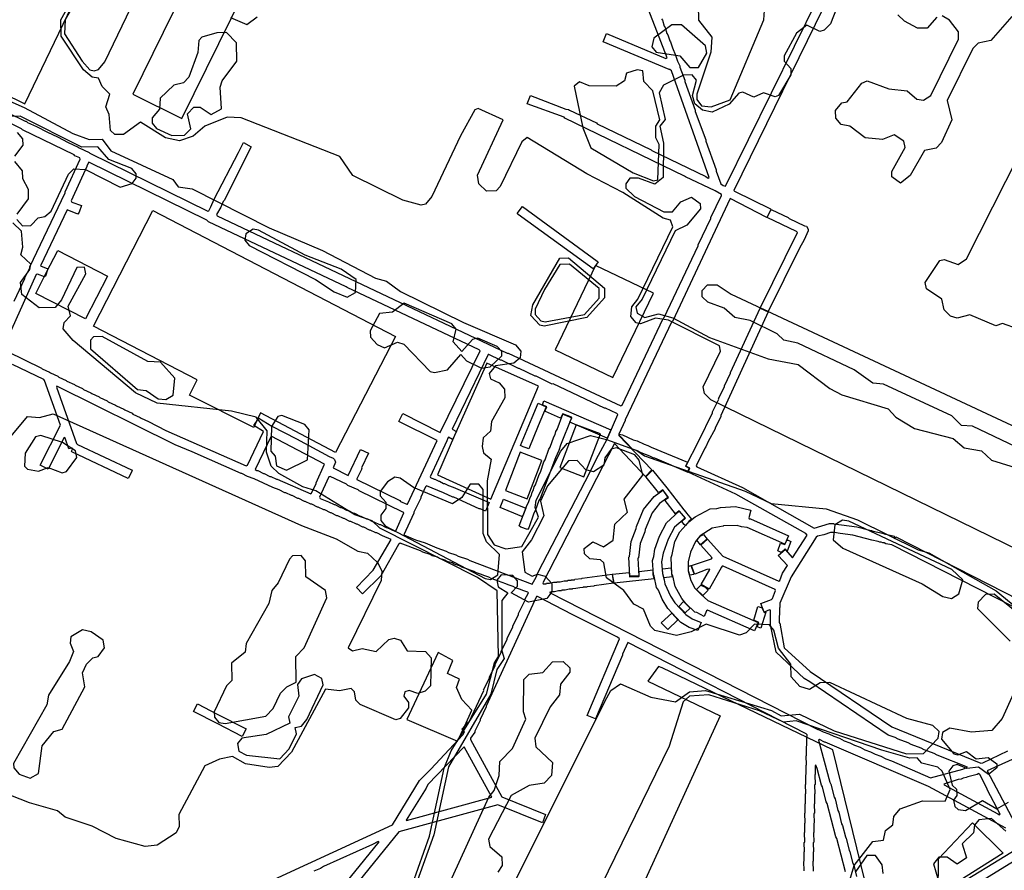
# Model space of a CAD drawing. Extents: x 1761 to 2705, y -3061 to -2273.
# Tile 6 of 10: x 2161 to 2390, y -2789 to -2590. Entities that reach past the tile are written whole.
import ezdxf

# ---------------------------------------------------------------- set-up
doc = ezdxf.new("R2010")
doc.units = 0
for name, color, linetype in [('DOR_DOROZHKA', 40, 'CONTINUOUS'), ('DOR_LESTNICA', 6, 'CONTINUOUS'), ('PL_DETSKAYA', 1, 'CONTINUOUS'), ('PL_SPORT', 5, 'CONTINUOUS'), ('ZEL_LES_DREVESNYE', 94, 'CONTINUOUS'), ('ZEL_SPUTNIK_DOP', 40, 'CONTINUOUS'), ('ZEL_YANDEX_SHEMA', 92, 'CONTINUOUS')]:
    doc.layers.add(name, color=color, linetype=linetype)

msp = doc.modelspace()

# ---------------------------------------------------------------- linework, layer by layer
at = {"layer": 'DOR_DOROZHKA'}
for points in [[(2158.101, -2611.881), (2162.246, -2613.893), (2162.446, -2613.889), (2162.753, -2614.182), (2164.875, -2615.137), (2167.405, -2616.483), (2169.729, -2617.533), (2172.259, -2618.879), (2174.583, -2619.93), (2174.787, -2620.125), (2177.111, -2621.176), (2177.316, -2621.371), (2204.822, -2634.884), (2205.02, -2634.78), (2205.5, -2633.869), (2206.261, -2632.052), (2211.931, -2621.224), (2213.081, -2618.898), (2214.903, -2619.859), (2208.57, -2632.402), (2208.375, -2632.607), (2207.803, -2633.92), (2206.839, -2635.641), (2206.946, -2635.939), (2274.573, -2667.995), (2274.773, -2667.991), (2301.051, -2680.23), (2301.349, -2680.123), (2310.918, -2659.906), (2311.113, -2659.702), (2319.055, -2642.922), (2319.051, -2642.722), (2322.019, -2636.554), (2322.015, -2636.354), (2324.505, -2631.198), (2324.5, -2630.998), (2322.981, -2630.13), (2316.107, -2626.877), (2315.903, -2626.681), (2287.996, -2613.177), (2287.792, -2612.981), (2279.22, -2609.865), (2279.979, -2607.947), (2288.251, -2611.07), (2288.853, -2611.157), (2289.058, -2611.353), (2295.325, -2614.319), (2295.529, -2614.515), (2308.066, -2620.547), (2308.27, -2620.743), (2320.807, -2626.775), (2321.416, -2627.162), (2321.614, -2627.058), (2312.871, -2602.134), (2312.464, -2601.843), (2312.264, -2601.847), (2296.917, -2595.375), (2297.676, -2593.458), (2311.508, -2599.262), (2311.806, -2599.155), (2304.067, -2579.012)], [(2350.088, -2583.521), (2327.381, -2630.035), (2327.485, -2630.233), (2335.879, -2634.354), (2335.981, -2634.452), (2335.022, -2636.373), (2326.522, -2631.955), (2313.033, -2660.561), (2312.837, -2660.765), (2302.023, -2683.511), (2302.027, -2683.711), (2300.594, -2686.843), (2300.6, -2687.143), (2308.278, -2695.182), (2306.81, -2696.714), (2299.541, -2689.067), (2282.834, -2721.545), (2282.938, -2721.743), (2283.638, -2721.728), (2283.736, -2721.625), (2284.436, -2721.61), (2285.332, -2721.391), (2286.132, -2721.374), (2286.23, -2721.271), (2286.93, -2721.256), (2287.826, -2721.037), (2288.626, -2721.02), (2288.724, -2720.917), (2289.424, -2720.902), (2289.521, -2720.8), (2290.221, -2720.785), (2290.319, -2720.683), (2291.917, -2720.548), (2292.015, -2720.446), (2298.998, -2719.495), (2299.344, -2721.588), (2294.854, -2722.186), (2294.756, -2722.288), (2293.158, -2722.422), (2293.061, -2722.525), (2292.26, -2722.542), (2292.163, -2722.644), (2291.463, -2722.659), (2290.567, -2722.879), (2289.767, -2722.896), (2289.669, -2722.998), (2288.969, -2723.013), (2288.073, -2723.233), (2287.273, -2723.25), (2287.175, -2723.352), (2286.475, -2723.367), (2285.58, -2723.587), (2284.78, -2723.604), (2284.384, -2723.813), (2346.905, -2755.679), (2347.105, -2755.675), (2348.218, -2756.251), (2349.528, -2756.723), (2350.642, -2757.299), (2351.952, -2757.771), (2353.065, -2758.347), (2354.376, -2758.819), (2355.489, -2759.396), (2356.8, -2759.868), (2357.913, -2760.444), (2359.224, -2760.916), (2360.337, -2761.492), (2361.648, -2761.964), (2362.761, -2762.54), (2364.072, -2763.012), (2373.163, -2767.018), (2380.723, -2764.954), (2381.814, -2764.53), (2374.749, -2761.681), (2374.04, -2761.296), (2371.72, -2760.446), (2371.012, -2760.061), (2368.692, -2759.21), (2367.984, -2758.826), (2365.664, -2757.975), (2364.955, -2757.59), (2363.342, -2757.025), (2345.065, -2744.613), (2343.747, -2743.841), (2337.211, -2737.679), (2335.872, -2731.305), (2335.899, -2727.902), (2335.697, -2727.807), (2334.408, -2728.335), (2333.664, -2726.35), (2336.145, -2725.396), (2336.341, -2725.191), (2337.1, -2723.274), (2336.995, -2723.076), (2324.872, -2717.635), (2324.672, -2717.639), (2324.476, -2717.844), (2321.586, -2723.009), (2319.762, -2721.948), (2321.786, -2718.402), (2321.684, -2718.304), (2321.086, -2718.417), (2318.308, -2719.478), (2318.104, -2719.282), (2317.465, -2717.495), (2322.132, -2715.893), (2322.328, -2715.689), (2319.663, -2712.745), (2321.233, -2711.31), (2324.822, -2715.335), (2337.854, -2721.157), (2338.05, -2720.952), (2338.713, -2719.237), (2339.877, -2717.511), (2337.725, -2715.156), (2339.295, -2713.722), (2341.038, -2715.685), (2344.426, -2710.409), (2344.117, -2710.015), (2327.811, -2700.863), (2316.694, -2695.7), (2317.074, -2694.792), (2316.163, -2694.311), (2319.238, -2688.441), (2322.398, -2681.87), (2322.394, -2681.67), (2323.831, -2678.737), (2323.827, -2678.537), (2325.168, -2675.807), (2325.164, -2675.607), (2326.601, -2672.674), (2326.597, -2672.474), (2333.478, -2657.518), (2335.397, -2658.377), (2324.313, -2682.529), (2324.317, -2682.729), (2322.976, -2685.459), (2322.98, -2685.659), (2321.343, -2688.596), (2320.868, -2689.807), (2320.575, -2690.113), (2318.563, -2694.259), (2318.768, -2694.455), (2329.379, -2699.328), (2346.091, -2708.772), (2349.67, -2707.694), (2350.57, -2707.675), (2350.672, -2707.773), (2355.99, -2708.458), (2358.707, -2709.2), (2359.409, -2709.285), (2359.814, -2709.476), (2362.024, -2709.929), (2362.429, -2710.12), (2364.842, -2710.668), (2364.748, -2710.97), (2364.855, -2711.268), (2365.144, -2710.762), (2397.317, -2727.276)], [(2310.509, -2590.079), (2310.716, -2590.374), (2311.146, -2591.766), (2311.353, -2592.062), (2311.783, -2593.453), (2311.989, -2593.749), (2312.42, -2595.14), (2312.626, -2595.436), (2313.056, -2596.827), (2313.793, -2598.512), (2314.224, -2599.904), (2314.747, -2600.993), (2314.754, -2601.293), (2315.921, -2604.369), (2315.927, -2604.669), (2318.372, -2611.32), (2318.379, -2611.62), (2320.824, -2618.271), (2320.83, -2618.571), (2323.275, -2625.221), (2323.281, -2625.521), (2324.346, -2628.5), (2324.855, -2628.889), (2325.459, -2629.076), (2346.829, -2585.492)], [(2159.652, -2655.871), (2162.139, -2650.614), (2162.135, -2650.414), (2163.285, -2648.088), (2163.281, -2647.888), (2171.512, -2630.602), (2171.508, -2630.402), (2175.044, -2622.721), (2174.937, -2622.423), (2173.826, -2621.947), (2173.622, -2621.751), (2161.59, -2615.908), (2161.385, -2615.712), (2153.698, -2611.876)], [(2158.104, -2667.61), (2165.991, -2671.442), (2166.195, -2671.638), (2167.913, -2672.401), (2168.117, -2672.597), (2169.835, -2673.36), (2170.039, -2673.556), (2171.756, -2674.319), (2171.961, -2674.515), (2173.678, -2675.278), (2173.882, -2675.474), (2175.6, -2676.237), (2175.804, -2676.433), (2177.521, -2677.196), (2177.726, -2677.392), (2179.443, -2678.155), (2179.647, -2678.351), (2181.365, -2679.114), (2181.569, -2679.31), (2183.287, -2680.073), (2183.491, -2680.269), (2185.208, -2681.032), (2185.413, -2681.228), (2187.13, -2681.991), (2187.334, -2682.187), (2189.052, -2682.95), (2189.256, -2683.146), (2190.973, -2683.909), (2195.021, -2686.023), (2213.708, -2694.223), (2214.006, -2694.117), (2217.737, -2686.232), (2215.507, -2684.88), (2216.67, -2683.154), (2219.712, -2684.989), (2225.479, -2687.966), (2233.072, -2692.104), (2233.981, -2692.485), (2234.287, -2692.778), (2234.5, -2693.374), (2234.029, -2694.685), (2237.47, -2696.512), (2240.34, -2690.446), (2242.26, -2691.305), (2240.633, -2694.742), (2240.638, -2694.942), (2239.487, -2697.268), (2239.491, -2697.468), (2249.502, -2702.355), (2249.707, -2702.55), (2251.122, -2703.22), (2251.322, -2703.216), (2258.205, -2688.359), (2249.305, -2683.949), (2250.264, -2682.028), (2258.964, -2686.442), (2268.258, -2667.431), (2268.053, -2667.236), (2237.223, -2652.694), (2237.019, -2652.498), (2204.976, -2637.382), (2204.567, -2636.991), (2177.061, -2623.478), (2176.578, -2624.289), (2176.583, -2624.489), (2172.953, -2632.471), (2173.06, -2632.769), (2175.377, -2633.52), (2174.812, -2635.133), (2174.52, -2635.539), (2171.998, -2634.593), (2165.777, -2647.634), (2167.492, -2648.298), (2166.929, -2650.011), (2166.733, -2650.215), (2165.118, -2649.549), (2164.82, -2649.656), (2156.989, -2666.934)], [(2187.601, -2805.645), (2247.833, -2777.93), (2254.113, -2767.589), (2256.757, -2764.931), (2264.189, -2756.966), (2264.574, -2756.257), (2263.961, -2755.67), (2265.427, -2754.038), (2265.529, -2754.136), (2265.725, -2753.931), (2269.069, -2746.655), (2269.065, -2746.455), (2270.407, -2743.725), (2270.402, -2743.525), (2271.744, -2740.794), (2271.74, -2740.594), (2273.177, -2737.662), (2273.173, -2737.462), (2274.514, -2734.731), (2274.51, -2734.531), (2275.852, -2731.801), (2275.848, -2731.601), (2277.189, -2728.871), (2277.185, -2728.671), (2278.622, -2725.738), (2278.618, -2725.538), (2279.481, -2723.819), (2279.379, -2723.721), (2278.171, -2723.347), (2277.664, -2723.057), (2276.455, -2722.683), (2275.949, -2722.394), (2274.74, -2722.02), (2274.234, -2721.731), (2270.805, -2720.504), (2270.299, -2720.215), (2269.09, -2719.841), (2268.584, -2719.552), (2267.375, -2719.178), (2266.868, -2718.888), (2265.66, -2718.514), (2265.153, -2718.225), (2263.944, -2717.851), (2263.438, -2717.562), (2262.229, -2717.188), (2261.723, -2716.898), (2260.514, -2716.524), (2260.007, -2716.235), (2258.799, -2715.861), (2258.292, -2715.572), (2257.084, -2715.198), (2256.577, -2714.908), (2254.864, -2714.345), (2254.357, -2714.056), (2249.616, -2712.257), (2249.223, -2712.566), (2245.078, -2719.859), (2240.866, -2724.053), (2239.434, -2722.583), (2243.35, -2718.596), (2247.497, -2711.403), (2245.477, -2710.546), (2244.162, -2709.874), (2243.962, -2709.878), (2242.647, -2709.206), (2242.447, -2709.211), (2241.131, -2708.539), (2240.931, -2708.543), (2239.616, -2707.871), (2239.416, -2707.875), (2238.101, -2707.203), (2237.901, -2707.208), (2236.586, -2706.536), (2236.386, -2706.54), (2235.071, -2705.868), (2234.871, -2705.873), (2233.555, -2705.201), (2233.355, -2705.205), (2232.04, -2704.533), (2231.84, -2704.537), (2230.525, -2703.865), (2230.325, -2703.87), (2229.01, -2703.198), (2228.81, -2703.202), (2227.495, -2702.53), (2227.295, -2702.534), (2225.979, -2701.862), (2225.779, -2701.867), (2224.464, -2701.195), (2224.264, -2701.199), (2222.949, -2700.527), (2222.749, -2700.532), (2221.434, -2699.86), (2219.921, -2699.292), (2215.575, -2697.285), (2214.062, -2696.717), (2212.747, -2696.045), (2212.547, -2696.049), (2201.132, -2690.993), (2197.195, -2689.378), (2169.584, -2675.667), (2169.489, -2675.869), (2174.176, -2689.074), (2174.38, -2689.27), (2187.015, -2695.2), (2187.119, -2695.398), (2186.258, -2697.218), (2173.117, -2690.998), (2173.013, -2690.801), (2173.3, -2690.194), (2172.998, -2690.1), (2172.402, -2690.313), (2171.548, -2687.831), (2171.344, -2687.635), (2167.601, -2695.02), (2165.679, -2694.061), (2170.481, -2684.752), (2166.754, -2674.327), (2166.549, -2674.131), (2159.269, -2670.587)], [(2396.154, -2729.002), (2364.185, -2712.683), (2362.779, -2712.414), (2362.374, -2712.222), (2362.074, -2712.229), (2361.67, -2712.037), (2361.37, -2712.044), (2360.965, -2711.853), (2359.559, -2711.583), (2355.131, -2710.378), (2352.122, -2710.043), (2350.815, -2709.771), (2349.915, -2709.79), (2348.326, -2710.325), (2346.832, -2710.657), (2346.537, -2710.864), (2340.733, -2720.094), (2338.065, -2726.255), (2338.086, -2727.255), (2337.988, -2727.357), (2337.964, -2730.859), (2338.066, -2730.957), (2339.089, -2736.638), (2345.113, -2742.211), (2364.201, -2755.105), (2384.895, -2763.563), (2385.393, -2763.452), (2391.237, -2760.724)], [(2343.715, -2788.665), (2343.668, -2786.465), (2343.766, -2786.363), (2343.72, -2784.263), (2343.818, -2784.161), (2343.773, -2782.06), (2343.871, -2781.958), (2343.823, -2779.758), (2343.921, -2779.656), (2343.875, -2777.556), (2343.973, -2777.454), (2343.926, -2775.254), (2344.024, -2775.151), (2343.978, -2773.051), (2344.076, -2772.949), (2344.029, -2770.749), (2344.126, -2770.647), (2344.081, -2768.547), (2344.179, -2768.445), (2344.131, -2766.244), (2344.229, -2766.142), (2344.184, -2764.042), (2344.282, -2763.94), (2344.236, -2761.84), (2344.334, -2761.738), (2344.339, -2757.335), (2344.437, -2757.233), (2344.43, -2756.933), (2344.226, -2756.737), (2302.644, -2735.424), (2301.402, -2738.153), (2301.407, -2738.353), (2295.124, -2753.196), (2293.207, -2752.437), (2300.725, -2734.565), (2300.216, -2734.176), (2289.696, -2728.901), (2281.601, -2724.673), (2281.401, -2724.677), (2269.647, -2750.245), (2269.651, -2750.445), (2268.214, -2753.377), (2268.218, -2753.577), (2266.972, -2756.105), (2266.976, -2756.305), (2266.007, -2757.727), (2266.013, -2758.027), (2273.305, -2771.377), (2283.501, -2775.559), (2282.742, -2777.476), (2272.346, -2773.298), (2249.27, -2779.6), (2210.971, -2826.852)], [(2390.726, -2778.745), (2372.706, -2769.029), (2348.67, -2758.643), (2348.469, -2758.647), (2347.356, -2758.071), (2347.059, -2758.177), (2349.773, -2768.024), (2349.981, -2768.419), (2350.748, -2771.504), (2350.957, -2771.9), (2351.615, -2774.587), (2351.824, -2774.983), (2352.482, -2777.67), (2352.691, -2778.066), (2353.349, -2780.753), (2353.558, -2781.149), (2354.216, -2783.836), (2354.425, -2784.232), (2355.083, -2786.919), (2355.292, -2787.314), (2355.951, -2790.002)], [(2394.756, -2761.549), (2386.434, -2765.33), (2392.798, -2777.399)], [(2353.424, -2788.856), (2351.356, -2781.096), (2351.147, -2780.701), (2349.079, -2772.941), (2348.87, -2772.545), (2347.994, -2769.063), (2347.786, -2768.667), (2346.801, -2764.786), (2346.484, -2763.993), (2346.286, -2764.097), (2346.331, -2766.197), (2346.234, -2766.299), (2346.281, -2768.499), (2346.183, -2768.601), (2346.229, -2770.702), (2346.131, -2770.804), (2346.178, -2773.004), (2346.08, -2773.106), (2346.126, -2775.206), (2346.028, -2775.308), (2346.076, -2777.508), (2345.978, -2777.611), (2346.023, -2779.711), (2345.925, -2779.813), (2345.973, -2782.013), (2345.875, -2782.115), (2345.92, -2784.215), (2345.822, -2784.317), (2345.868, -2786.418), (2345.77, -2786.52), (2345.818, -2788.72)], [(2208.951, -2825.995), (2244.718, -2781.9), (2244.515, -2781.804), (2243.13, -2782.534), (2231.736, -2787.683), (2231.044, -2788.098), (2229.457, -2788.733)], [(2374.766, -2794.898), (2396.095, -2781.83)], [(2398.221, -2782.985), (2375.511, -2796.983)]]:
    msp.add_lwpolyline(points, dxfattribs=at)
for points in [[(2294.56, -2648.354), (2277.076, -2635.624), (2276.871, -2635.429), (2278.137, -2633.801), (2295.521, -2646.532), (2295.725, -2646.728)], [(2280.338, -2721.799), (2281.304, -2720.177), (2281.78, -2719.066), (2292.729, -2697.919), (2295.797, -2691.749), (2297.818, -2688.004), (2300.294, -2682.247), (2300.09, -2682.052), (2297.462, -2680.808), (2297.262, -2680.812), (2285.234, -2675.169), (2285.034, -2675.173), (2281.293, -2673.353), (2281.092, -2673.357), (2277.351, -2671.537), (2277.151, -2671.542), (2273.208, -2669.626), (2273.008, -2669.63), (2270.277, -2668.288), (2270.077, -2668.293), (2261.749, -2685.682), (2262.762, -2686.26), (2261.8, -2688.082), (2260.89, -2687.601), (2260.694, -2687.805), (2260.507, -2688.41), (2256.586, -2696.799), (2256.69, -2696.997), (2257.499, -2697.379), (2257.699, -2697.375), (2258.61, -2697.856), (2258.81, -2697.851), (2259.721, -2698.332), (2259.921, -2698.328), (2260.832, -2698.808), (2261.94, -2699.184), (2270.323, -2702.805), (2269.466, -2704.825), (2268.253, -2704.251), (2268.053, -2704.255), (2262.092, -2701.582), (2261.892, -2701.587), (2259.668, -2700.534), (2255.731, -2698.918), (2255.536, -2699.123), (2254.387, -2701.549), (2254.392, -2701.749), (2252.763, -2705.086), (2252.767, -2705.286), (2250.475, -2710.338), (2253.201, -2711.48), (2255.419, -2712.232), (2258.145, -2713.374), (2260.362, -2714.126), (2260.869, -2714.416), (2262.582, -2714.979), (2263.088, -2715.268), (2265.306, -2716.021), (2265.812, -2716.31)], [(2278.951, -2690.012), (2278.247, -2689.827), (2277.64, -2689.54), (2280.4, -2682.977), (2281.729, -2679.647), (2283.648, -2680.506), (2281.743, -2684.949), (2279.558, -2690.299)], [(2279.264, -2709.116), (2277.751, -2708.548), (2277.344, -2708.257), (2279.238, -2703.313), (2279.528, -2702.807), (2279.902, -2701.598), (2280.191, -2701.091), (2280.376, -2700.387), (2280.665, -2699.88), (2280.85, -2699.176), (2281.139, -2698.67), (2281.987, -2696.25), (2282.277, -2695.743), (2283.125, -2693.324), (2283.414, -2692.817), (2284.262, -2690.398), (2284.551, -2689.891), (2285.4, -2687.472), (2285.689, -2686.965), (2285.874, -2686.261), (2286.163, -2685.754), (2287.487, -2682.224), (2289.1, -2682.789), (2289.507, -2683.081), (2286.943, -2689.439), (2286.569, -2690.648), (2285.805, -2692.366), (2282.208, -2701.848), (2281.919, -2702.355), (2281.071, -2704.774), (2280.782, -2705.281), (2279.555, -2708.709)], [(2228.758, -2700.802), (2228.954, -2700.598), (2230.006, -2698.374), (2230.002, -2698.174), (2232.009, -2693.828), (2219.561, -2687.293), (2215.828, -2695.078), (2216.234, -2695.37), (2216.434, -2695.365), (2217.749, -2696.037), (2217.949, -2696.033), (2219.264, -2696.705), (2219.464, -2696.7), (2220.78, -2697.372), (2220.98, -2697.368)], [(2248.651, -2709.277), (2250.465, -2705.235), (2250.261, -2705.04), (2240.048, -2700.058), (2239.843, -2699.862), (2237.419, -2698.814), (2237.113, -2698.52), (2233.272, -2696.702), (2232.974, -2696.809), (2230.775, -2701.559), (2230.982, -2701.854), (2232.899, -2702.613), (2234.214, -2703.285), (2234.414, -2703.281), (2235.73, -2703.953), (2235.93, -2703.949), (2237.245, -2704.621), (2237.445, -2704.616), (2238.76, -2705.288), (2238.96, -2705.284), (2240.275, -2705.956), (2240.475, -2705.952), (2241.79, -2706.623), (2241.99, -2706.619), (2243.306, -2707.291), (2243.506, -2707.287), (2244.821, -2707.959), (2245.021, -2707.954), (2246.336, -2708.626), (2246.536, -2708.622), (2248.356, -2709.483)], [(2303.111, -2720.006), (2302.914, -2715.508), (2303.012, -2715.406), (2303.436, -2711.895), (2304.572, -2708.869), (2304.661, -2708.367), (2306.277, -2704.43), (2308.812, -2701.373), (2310.782, -2699.93), (2312.019, -2701.604), (2310.049, -2703.048), (2308.294, -2705.187), (2306.678, -2709.124), (2306.589, -2709.626), (2305.547, -2712.35), (2305.119, -2715.661), (2305.021, -2715.763), (2305.211, -2719.961)], [(2318.993, -2732.67), (2316.976, -2731.913), (2315.05, -2730.754), (2311.978, -2727.519), (2310.631, -2725.347), (2309.785, -2723.264), (2309.37, -2722.572), (2308.814, -2719.983), (2308.605, -2719.587), (2308.434, -2716.289), (2308.714, -2715.383), (2308.978, -2713.676), (2310.013, -2710.652), (2311.646, -2707.515), (2314.59, -2704.85), (2316.025, -2706.42), (2313.57, -2708.574), (2312.028, -2711.309), (2310.899, -2714.635), (2310.543, -2716.644), (2310.701, -2719.342), (2311.133, -2720.833), (2311.253, -2721.731), (2312.616, -2724.603), (2313.65, -2726.182), (2316.211, -2728.928), (2317.633, -2729.898), (2319.752, -2730.752)], [(2332.2, -2732.685), (2321.192, -2727.92), (2320.994, -2728.024), (2320.422, -2729.337), (2318.702, -2728.474), (2318.3, -2728.383), (2316.155, -2726.328), (2315.229, -2725.147), (2313.668, -2722.379), (2313.114, -2719.89), (2312.903, -2719.394), (2312.721, -2715.596), (2313.006, -2714.89), (2313.641, -2711.875), (2314.794, -2709.649), (2316.844, -2707.303), (2318.321, -2706.171), (2321.882, -2704.293), (2323.38, -2704.16), (2324.275, -2703.941), (2327.774, -2703.765), (2331.293, -2704.59), (2330.832, -2706.4), (2330.936, -2706.598), (2331.236, -2706.592), (2340.128, -2710.602), (2339.269, -2712.521), (2330.48, -2708.609), (2329.175, -2708.437), (2328.169, -2708.159), (2324.968, -2708.228), (2324.871, -2708.33), (2322.279, -2708.786), (2319.516, -2710.547), (2318.444, -2711.871), (2317.298, -2714.397), (2316.745, -2716.61), (2316.691, -2718.712), (2317.34, -2720.999), (2318.279, -2722.78), (2319.712, -2724.25), (2321.342, -2725.615), (2333.059, -2730.765)], [(2212.771, -2757.377), (2207.104, -2754.397), (2201.439, -2751.518), (2202.4, -2749.697), (2206.954, -2752.1), (2213.732, -2755.555)], [(2251.114, -2776.959), (2271.007, -2771.526), (2264.55, -2759.76), (2256.035, -2768.548), (2255.652, -2769.357), (2251.012, -2776.861)], [(2389.454, -2775.471), (2386.429, -2769.733), (2386.424, -2769.533), (2384.651, -2766.169), (2384.446, -2765.974), (2384.051, -2766.182), (2381.861, -2766.73), (2381.466, -2766.939), (2380.768, -2767.054), (2380.372, -2767.262), (2379.674, -2767.378), (2376.296, -2768.451), (2376.4, -2768.649), (2388.852, -2775.384), (2389.256, -2775.575)]]:
    msp.add_lwpolyline(points, close=True, dxfattribs=at)
at = {"layer": 'DOR_LESTNICA'}
for points in [[(2333.678, -2657.514), (2333.573, -2657.316), (2342.2, -2639.82), (2341.996, -2639.625), (2335.122, -2636.371), (2335.983, -2634.552), (2336.183, -2634.547), (2340.024, -2636.365), (2340.229, -2636.561), (2343.868, -2638.283), (2344.27, -2638.375), (2344.685, -2639.066), (2344.694, -2639.466), (2343.739, -2641.588), (2342.68, -2643.512), (2335.395, -2658.277)], [(2297.813, -2687.804), (2289.128, -2684.089), (2289.607, -2683.079), (2289.503, -2682.881), (2287.485, -2682.124), (2287.007, -2683.135), (2283.472, -2681.61), (2283.365, -2681.312), (2283.748, -2680.504), (2282.737, -2680.025), (2283.118, -2679.117), (2298.672, -2685.884)], [(2316.696, -2695.8), (2308.92, -2692.466), (2308.72, -2692.471), (2307.809, -2691.99), (2305.791, -2691.233), (2304.881, -2690.753), (2303.772, -2690.377), (2300.7, -2687.141), (2300.694, -2686.841), (2301.398, -2687.026), (2303.924, -2688.172), (2304.831, -2688.453), (2306.448, -2689.218), (2307.355, -2689.499), (2308.063, -2689.884), (2316.544, -2693.402), (2316.063, -2694.313), (2316.974, -2694.794), (2316.591, -2695.602)], [(2316.061, -2708.12), (2315.757, -2707.927), (2315.242, -2707.238), (2316.125, -2706.418), (2314.588, -2704.75), (2313.803, -2705.468), (2311.334, -2702.319), (2311.429, -2702.117), (2312.119, -2701.602), (2310.78, -2699.83), (2309.993, -2700.447), (2309.793, -2700.452), (2306.915, -2696.912), (2306.91, -2696.712), (2308.38, -2695.28), (2311.771, -2699.408), (2315.684, -2704.527), (2316.194, -2705.016), (2316.301, -2705.314), (2317.531, -2706.688), (2316.842, -2707.203)], [(2278.195, -2705.937), (2277.997, -2706.041), (2272.949, -2703.949), (2273.708, -2702.032), (2278.856, -2704.122)], [(2319.561, -2712.647), (2318.737, -2711.564), (2319.518, -2710.647), (2320.309, -2710.23), (2321.133, -2711.313)], [(2337.601, -2714.058), (2338.262, -2712.243), (2339.271, -2712.621), (2339.749, -2711.611), (2340.049, -2711.604), (2340.656, -2711.891), (2339.803, -2714.111), (2339.292, -2713.622), (2338.507, -2714.339), (2338.207, -2714.345)], [(2299.444, -2721.586), (2299.098, -2719.493), (2302.992, -2719.108), (2303.011, -2720.008), (2303.114, -2720.106), (2305.214, -2720.061), (2305.311, -2719.959), (2305.288, -2718.859), (2308.481, -2718.489), (2308.505, -2719.59), (2308.827, -2720.583)], [(2311.023, -2720.336), (2310.801, -2719.34), (2310.777, -2718.24), (2312.773, -2717.997), (2312.803, -2719.397), (2313.018, -2720.092)], [(2317.112, -2719.704), (2316.791, -2718.71), (2316.771, -2717.81), (2316.867, -2717.608), (2317.365, -2717.497), (2317.999, -2719.084), (2318.01, -2719.584)], [(2320.116, -2724.441), (2318.686, -2723.071), (2319.664, -2722.05), (2320.675, -2722.528), (2321.39, -2723.213)], [(2316.002, -2728.532), (2314.57, -2727.062), (2315.644, -2725.839), (2317.179, -2727.406)], [(2333.687, -2732.052), (2332.781, -2731.772), (2333.159, -2730.763), (2332.046, -2730.187), (2332.979, -2727.065), (2333.784, -2727.248), (2333.988, -2727.443), (2334.41, -2728.435), (2334.808, -2728.326)], [(2311.984, -2732.421), (2310.449, -2730.853), (2312.902, -2728.599), (2314.337, -2730.169)]]:
    msp.add_lwpolyline(points, close=True, dxfattribs=at)
at = {"layer": 'PL_DETSKAYA'}
for points in [[(2169.802, -2644.066), (2181.384, -2649.995), (2176.257, -2659.973), (2164.674, -2654.044), (2167.141, -2649.244)], [(2285.695, -2667.213), (2299.179, -2673.653), (2308.627, -2653.975), (2295.137, -2647.536)], [(2262.958, -2758.429), (2264.682, -2754.866), (2266.311, -2751.18), (2263.986, -2748.709), (2262.757, -2745.904), (2263.423, -2743.989), (2260.614, -2742.643), (2261.853, -2739.603), (2258.433, -2737.79), (2251.13, -2753.414)], [(2382.971, -2777.486), (2390.153, -2784.541), (2374.977, -2794.09), (2375.086, -2785.829)]]:
    msp.add_lwpolyline(points, close=True, dxfattribs=at)
at = {"layer": 'PL_SPORT'}
for points in [[(2213.118, -2555.101), (2187.277, -2607.64), (2198.733, -2613.246), (2224.574, -2560.718)], [(2234.54, -2691.108), (2217.063, -2681.887), (2216.081, -2684.025), (2215.503, -2685.272), (2200.513, -2677.797), (2202.287, -2674.189), (2178.14, -2661.653), (2191.961, -2634.759), (2248.531, -2664.08)], [(2269.823, -2670.327), (2262.263, -2687.164), (2258.269, -2696.363), (2270.739, -2702.046), (2281.871, -2675.643)], [(2292.441, -2696.803), (2296.258, -2686.803), (2290.596, -2684.657), (2286.785, -2694.657)], [(2274.125, -2699.996), (2279.227, -2701.953), (2282.648, -2693.033), (2277.546, -2691.087)]]:
    msp.add_lwpolyline(points, close=True, dxfattribs=at)
at = {"layer": 'ZEL_LES_DREVESNYE'}
for points in [[(2146.265, -2602.115), (2162.154, -2609.856), (2204.822, -2521.092), (2282.897, -2558.073), (2270.343, -2547.157), (2237.252, -2527.512), (2215.215, -2502.739), (2200.337, -2490.032)], [(2307.318, -2744.446), (2324.216, -2752.521), (2277.651, -2854.337), (2301.301, -2864.101), (2361.652, -2806.177), (2350.434, -2760.468), (2310.654, -2741.361), (2309.791, -2741.049)]]:
    msp.add_lwpolyline(points, close=True, dxfattribs=at)
at = {"layer": 'ZEL_SPUTNIK_DOP'}
for points in [[(2172.988, -2587.747), (2171.542, -2590.28), (2171.362, -2593.535), (2175.503, -2599.949), (2177.296, -2601.912), (2178.301, -2602.14), (2179.296, -2601.868), (2180.758, -2600.086), (2203.021, -2553.831)], [(2352.508, -2584.369), (2349.904, -2591.178), (2348.437, -2592.711), (2347.442, -2592.983), (2344.409, -2591.547), (2341.947, -2593.351), (2339.06, -2598.667), (2339.087, -2599.917), (2340.625, -2601.634), (2340.658, -2603.134), (2337.76, -2607.949), (2337.015, -2608.216), (2334.244, -2607.275), (2332.015, -2608.324), (2329.488, -2607.128), (2328.493, -2607.399), (2326.297, -2609.948), (2322.335, -2611.785), (2320.074, -2611.333), (2318.291, -2609.871), (2317.748, -2607.882), (2318.673, -2604.36), (2317.645, -2603.131), (2315.645, -2603.175), (2310.944, -2605.527), (2309.981, -2607.299), (2311.367, -2613.522), (2310.149, -2615.049), (2310.985, -2619.033), (2310.908, -2627.039), (2308.941, -2628.583), (2305.158, -2627.164), (2303.158, -2627.207), (2302.185, -2628.478), (2302.206, -2629.478), (2304.25, -2631.435), (2311.081, -2635.04), (2313.081, -2634.997), (2315.033, -2632.703), (2317.511, -2631.649), (2319.544, -2633.106), (2319.571, -2634.356), (2316.402, -2638.176), (2313.679, -2639.486), (2306.018, -2655.41), (2304.556, -2657.192), (2304.839, -2658.687), (2306.61, -2659.649), (2309.844, -2658.829), (2313.116, -2659.759), (2321.719, -2664.325), (2335.333, -2669.284), (2342.366, -2670.633), (2349.741, -2676.226), (2352.523, -2677.667), (2363.35, -2680.935), (2365.143, -2682.897), (2369.452, -2685.556), (2378.507, -2687.861), (2381.056, -2690.057), (2385.072, -2690.721), (2387.371, -2692.922), (2394.17, -2695.027)], [(2210.049, -2589.698), (2213.837, -2591.367), (2216.3, -2589.563)], [(2392.14, -2589.515), (2387.259, -2595.124), (2384.27, -2595.689), (2383.046, -2596.966), (2377.055, -2609.101), (2378.153, -2613.58), (2375.766, -2618.884), (2374.543, -2620.161), (2371.804, -2620.721), (2368.428, -2626.547), (2366.215, -2628.346), (2364.183, -2626.889), (2364.156, -2625.639), (2367.287, -2620.068), (2367.005, -2618.573), (2364.722, -2617.122), (2361.994, -2618.181), (2357.983, -2617.768), (2354.423, -2615.093), (2352.412, -2614.637), (2351.13, -2613.163), (2351.092, -2611.413), (2352.554, -2609.631), (2353.799, -2609.354), (2357.207, -2605.028), (2358.446, -2604.501), (2363.49, -2606.393), (2367.751, -2606.801), (2370.044, -2608.753), (2371.55, -2608.97), (2373.278, -2607.932), (2379.748, -2594.786), (2379.71, -2593.036), (2377.65, -2590.329), (2375.879, -2589.367)], [(2374.634, -2589.644), (2372.438, -2592.192), (2370.188, -2592.241), (2367.15, -2590.556), (2365.617, -2589.088)], [(2393.462, -2662.275), (2389.935, -2661.1), (2388.446, -2661.633), (2382.386, -2659.012), (2379.402, -2659.827), (2377.891, -2659.36), (2376.359, -2657.892), (2375.805, -2655.403), (2372.25, -2652.978), (2371.968, -2651.483), (2375.36, -2646.408), (2376.355, -2646.136), (2379.632, -2647.316), (2381.605, -2646.022), (2402.954, -2603.789)], [(2160.29, -2636.797), (2161.573, -2638.27), (2163.573, -2638.227), (2165.285, -2636.439), (2166.78, -2636.157), (2168.253, -2634.874), (2172.32, -2626.282), (2173.543, -2625.005), (2176.298, -2625.195), (2184.391, -2629.273), (2187.124, -2628.463), (2188.098, -2627.192), (2188.076, -2626.191), (2187.049, -2624.963), (2181.75, -2622.826), (2179.185, -2619.88), (2175.435, -2619.961), (2161.022, -2612.769), (2159.022, -2612.812)], [(2160.353, -2616.535), (2161.635, -2618.008), (2161.668, -2619.508), (2159.722, -2622.052)], [(2159.749, -2623.302), (2161.547, -2625.514), (2161.585, -2627.264), (2162.889, -2629.737), (2162.938, -2631.987), (2160.263, -2635.547)], [(2398.111, -2692.19), (2382.948, -2685.014), (2380.442, -2684.818), (2378.144, -2682.616), (2362.225, -2675.206), (2359.72, -2675.01), (2355.399, -2671.852), (2342.258, -2665.632), (2338.992, -2664.953), (2337.459, -2663.485), (2331.139, -2660.37), (2327.622, -2659.695), (2325.073, -2657.499), (2321.291, -2656.08), (2320.014, -2654.857), (2319.981, -2653.357), (2321.204, -2652.08), (2323.455, -2652.031), (2326.753, -2654.211), (2395.736, -2686.488)], [(2276.673, -2790.614), (2297.288, -2749.147), (2298.734, -2746.615), (2300.952, -2745.066), (2308.023, -2748.165), (2313.8, -2749.291), (2317.001, -2746.97), (2320.746, -2746.639), (2336.105, -2751.31), (2338.382, -2752.511), (2342.627, -2752.17), (2350.714, -2755.997), (2367.589, -2761.385), (2371.589, -2761.299), (2375.014, -2757.723), (2375.231, -2756.218), (2373.699, -2754.75), (2367.661, -2753.129), (2349.721, -2744.763), (2347.471, -2744.811), (2345.003, -2746.365), (2342.737, -2745.664), (2340.688, -2743.457), (2340.623, -2740.457), (2337.792, -2736.766), (2336.7, -2732.537), (2335.673, -2731.309), (2332.167, -2731.134), (2330.21, -2733.178), (2328.721, -2733.71), (2320.911, -2731.128), (2317.449, -2732.953), (2313.965, -2733.779), (2308.938, -2732.637), (2307.916, -2731.658), (2306.329, -2727.691), (2304.052, -2726.489), (2301.732, -2723.288), (2297.667, -2720.374), (2297.091, -2716.885), (2296.325, -2716.151), (2293.82, -2715.955), (2292.542, -2714.732), (2292.515, -2713.482), (2294.483, -2711.938), (2297.01, -2713.134), (2299.228, -2711.586), (2299.647, -2707.825), (2302.588, -2705.01), (2301.773, -2702.026), (2306.154, -2696.428), (2305.329, -2692.944), (2304.302, -2691.716), (2300.013, -2690.057), (2298.769, -2690.334), (2297.312, -2692.367), (2297.1, -2694.122), (2294.632, -2695.677), (2292.871, -2695.214), (2290.822, -2693.007), (2288.822, -2693.051), (2283.946, -2698.909), (2282.272, -2702.447), (2283.097, -2705.931), (2280.216, -2711.496), (2278.025, -2714.295), (2278.628, -2719.034), (2280.4, -2719.997), (2281.639, -2719.47), (2283.4, -2719.932), (2284.938, -2721.649), (2284.981, -2723.65), (2283.763, -2725.177), (2279.529, -2726.019), (2275.481, -2723.855), (2276.948, -2722.322), (2276.921, -2721.072), (2275.894, -2719.844), (2273.139, -2719.653), (2272.166, -2720.925), (2272.448, -2722.42), (2274.731, -2723.871), (2273.268, -2725.654), (2273.272, -2737.41), (2273.81, -2739.149), (2272.114, -2741.687), (2270.738, -2747.47), (2260.849, -2764.442), (2257.44, -2780.274), (2250.36, -2799.937)], [(2394.921, -2729.779), (2388.046, -2724.174), (2386.046, -2724.217), (2384.334, -2726.005), (2384.116, -2727.511), (2391.784, -2735.099)], [(2253.539, -2808.123), (2270.257, -2771.493), (2271.474, -2769.965), (2272.649, -2766.438), (2272.828, -2763.183), (2275.764, -2760.118), (2278.868, -2753.297), (2278.33, -2751.558), (2278.418, -2744.052), (2279.641, -2742.775), (2282.886, -2742.455), (2285.082, -2739.906), (2287.582, -2739.852), (2289.115, -2741.32), (2289.136, -2742.32), (2286.946, -2745.118), (2286.75, -2747.624), (2284.559, -2750.423), (2280.965, -2757.754), (2281.259, -2759.749), (2285.09, -2763.418), (2284.905, -2766.424), (2283.192, -2768.211), (2279.703, -2768.787), (2275.501, -2771.129), (2270.217, -2781.248), (2270.505, -2782.993), (2273.309, -2785.434), (2273.352, -2787.434), (2272.385, -2788.956)], [(2392.549, -2747.339), (2389.923, -2753.149), (2387.482, -2755.953), (2382.737, -2756.306), (2377.715, -2755.414), (2375.987, -2756.451), (2375.769, -2757.957), (2378.595, -2761.398), (2379.601, -2761.626), (2381.584, -2760.833), (2383.872, -2762.534), (2386.617, -2762.225), (2388.65, -2763.682), (2388.671, -2764.682), (2386.704, -2766.225), (2384.416, -2764.524), (2381.671, -2764.833), (2379.399, -2763.882), (2378.404, -2764.153), (2377.431, -2765.425), (2378.252, -2768.659), (2379.273, -2769.637), (2379.306, -2771.137), (2378.577, -2772.154), (2378.86, -2773.648), (2379.626, -2774.382), (2381.382, -2774.594), (2385.333, -2772.258), (2388.627, -2774.188), (2391.344, -2772.628)], [(2390.74, -2779.395), (2387.425, -2776.465), (2384.43, -2776.78), (2383.457, -2778.051), (2383.245, -2779.807), (2380.549, -2782.366), (2381.619, -2785.595), (2379.402, -2787.144), (2377.114, -2785.442), (2375.113, -2785.485), (2373.896, -2787.012), (2374.977, -2790.741)], [(2362.188, -2789.266), (2361.895, -2787.272), (2360.346, -2785.054), (2358.346, -2785.097), (2355.677, -2788.907)]]:
    msp.add_lwpolyline(points, dxfattribs=at)
for points in [[(2308.706, -2594.57), (2308.249, -2596.581), (2309.276, -2597.809), (2314.798, -2598.69), (2317.108, -2601.392), (2319.108, -2601.349), (2321.038, -2598.055), (2320.75, -2596.311), (2315.141, -2591.429), (2312.891, -2591.478)], [(2209.125, -2593.22), (2206.875, -2593.268), (2203.396, -2594.344), (2202.662, -2595.11), (2202.472, -2597.866), (2200.346, -2603.665), (2199.123, -2604.942), (2196.883, -2605.49), (2193.698, -2608.561), (2193.502, -2611.066), (2191.795, -2613.104), (2191.822, -2614.354), (2192.849, -2615.583), (2196.387, -2617.257), (2199.387, -2617.192), (2200.855, -2615.66), (2200.029, -2612.176), (2201.497, -2610.644), (2202.997, -2610.611), (2205.535, -2612.307), (2208.008, -2611.003), (2207.65, -2606.008), (2208.118, -2604.497), (2211.521, -2599.921), (2211.429, -2595.671)], [(2213.641, -2640.147), (2213.423, -2641.652), (2214.45, -2642.881), (2229.879, -2650.802), (2234.194, -2653.71), (2237.221, -2654.895), (2239.2, -2653.852), (2239.385, -2650.846), (2235.831, -2648.422), (2227.505, -2645.1), (2216.625, -2639.332), (2215.369, -2639.109)], [(2295.958, -2652.876), (2289.084, -2647.271), (2286.834, -2647.32), (2283.208, -2653.151), (2281.055, -2657.7), (2281.082, -2658.95), (2282.364, -2660.423), (2283.37, -2660.652), (2292.588, -2658.952), (2296.007, -2655.126)], [(2242.645, -2662.782), (2242.677, -2664.282), (2244.215, -2666), (2245.981, -2666.712), (2248.954, -2665.397), (2250.465, -2665.865), (2256.606, -2672.236), (2257.611, -2672.464), (2260.601, -2671.899), (2263.775, -2668.329), (2265.058, -2669.802), (2268.596, -2671.476), (2270.591, -2671.183), (2273.287, -2668.623), (2273.265, -2667.623), (2272.238, -2666.395), (2267.695, -2664.492), (2266.45, -2664.769), (2264.009, -2667.573), (2261.96, -2665.366), (2262.646, -2662.35), (2261.619, -2661.121), (2250.51, -2656.359), (2247.803, -2658.418), (2244.808, -2658.733)], [(2177.407, -2664.942), (2177.45, -2666.942), (2188.412, -2676.46), (2190.417, -2676.667), (2193.211, -2678.608), (2194.966, -2678.82), (2196.695, -2677.782), (2197.108, -2673.771), (2193.777, -2670.091), (2190.771, -2669.906), (2180.141, -2664.133), (2178.141, -2664.176)], [(2222.059, -2682.487), (2221.065, -2682.759), (2219.613, -2685.041), (2219.487, -2690.797), (2220.515, -2692.025), (2220.813, -2694.27), (2223.085, -2695.221), (2228.037, -2692.863), (2228.385, -2685.852), (2227.358, -2684.624)], [(2164.637, -2687.48), (2162.218, -2691.284), (2162.033, -2694.289), (2162.799, -2695.023), (2165.31, -2695.469), (2167.544, -2694.671), (2170.821, -2695.85), (2171.816, -2695.579), (2174.246, -2692.275), (2173.963, -2690.78), (2170.92, -2688.845), (2165.882, -2687.203)], [(2246.656, -2697.964), (2244.955, -2700.252), (2244.977, -2701.252), (2246.259, -2702.725), (2246.291, -2704.225), (2245.074, -2705.752), (2245.101, -2707.002), (2246.128, -2708.231), (2269.405, -2720.484), (2270.66, -2720.707), (2272.389, -2719.669), (2272.786, -2714.908), (2269.721, -2711.973), (2268.928, -2709.989), (2268.956, -2699.733), (2267.929, -2698.505), (2265.929, -2698.548), (2263.994, -2701.591), (2261.776, -2703.14), (2252.689, -2699.334), (2249.64, -2697.149), (2248.385, -2696.926)], [(2350.927, -2707.967), (2350.502, -2711.478), (2352.796, -2713.43), (2371.236, -2721.786), (2376.051, -2724.683), (2378.062, -2725.14), (2379.79, -2724.102), (2380.72, -2720.831), (2378.166, -2718.384), (2354.161, -2707.147), (2352.655, -2706.929)], [(2226.517, -2715.158), (2224.517, -2715.201), (2223.783, -2715.967), (2221.152, -2721.527), (2219.69, -2723.309), (2219.004, -2726.326), (2213.704, -2735.695), (2213.497, -2737.701), (2210.301, -2740.271), (2210.388, -2744.271), (2209.164, -2745.548), (2206.294, -2751.613), (2206.321, -2752.864), (2207.348, -2754.092), (2208.853, -2754.31), (2218.322, -2752.604), (2220.034, -2750.816), (2221.708, -2747.278), (2223.176, -2745.746), (2225.405, -2744.697), (2225.275, -2738.697), (2227.232, -2736.653), (2232.484, -2725.034), (2232.196, -2723.289), (2227.625, -2720.136), (2227.544, -2716.386)], [(2177.626, -2732.973), (2175.616, -2732.516), (2172.898, -2734.075), (2172.68, -2735.581), (2173.473, -2737.565), (2172.522, -2739.837), (2167.689, -2747.695), (2167.238, -2749.956), (2159.529, -2763.63), (2159.551, -2764.63), (2160.833, -2766.103), (2163.355, -2767.049), (2165.333, -2766.006), (2166.193, -2759.484), (2168.873, -2756.174), (2170.862, -2755.631), (2176.152, -2745.761), (2175.582, -2742.522), (2176.538, -2740.5), (2178.006, -2738.968), (2179.251, -2738.691), (2180.708, -2736.658), (2180.42, -2734.913)], [(2231.389, -2743.817), (2229.617, -2742.855), (2226.638, -2743.92), (2225.665, -2745.192), (2225.975, -2747.937), (2223.577, -2752.741), (2223.86, -2754.235), (2218.413, -2756.854), (2212.679, -2757.729), (2211.706, -2759), (2211.994, -2760.745), (2213.766, -2761.707), (2221.538, -2762.54), (2223.739, -2760.241), (2225.414, -2756.703), (2225.131, -2755.209), (2226.626, -2754.926), (2227.844, -2753.399), (2231.671, -2745.312)]]:
    msp.add_lwpolyline(points, close=True, dxfattribs=at)
at = {"layer": 'ZEL_YANDEX_SHEMA'}
for points in [[(2404.194, -2719.073), (2322.032, -2678.826), (2320.5, -2677.358), (2320.218, -2675.864), (2324.289, -2667.521), (2324.012, -2666.277), (2312.127, -2660.28), (2309.116, -2659.845), (2305.643, -2661.171), (2304.637, -2660.942), (2303.355, -2659.469), (2303.556, -2657.214), (2305.018, -2655.431), (2313.157, -2638.497), (2312.624, -2637.007), (2310.864, -2636.545), (2301.478, -2630.495), (2293.13, -2626.173), (2279.19, -2617.719), (2277.962, -2618.746), (2272.933, -2629.11), (2271.955, -2630.132), (2269.705, -2630.181), (2267.917, -2628.468), (2267.623, -2626.474), (2273.598, -2613.588), (2267.789, -2610.962), (2267.044, -2611.228), (2263.673, -2617.304), (2256.976, -2631.456), (2255.513, -2633.239), (2254.519, -2633.51), (2250.241, -2632.352), (2238.611, -2626.6), (2235.514, -2622.165), (2212.557, -2613.156), (2209.302, -2612.976), (2204.095, -2615.09), (2201.393, -2617.399), (2198.164, -2618.47), (2194.898, -2617.79), (2189.067, -2614.164), (2185.126, -2617), (2183.126, -2617.044), (2182.104, -2616.065), (2181.773, -2612.32), (2180.985, -2610.586), (2181.92, -2607.565), (2180.133, -2605.852), (2179.339, -2603.868), (2177.834, -2603.651), (2175.796, -2601.944), (2170.623, -2594.052), (2170.542, -2590.301), (2172.227, -2587.263)], [(2319.044, -2586.843), (2319.12, -2590.343), (2322.207, -2594.278), (2322.032, -2597.784), (2318.743, -2607.61), (2318.77, -2608.86), (2319.802, -2610.339), (2322.058, -2610.54), (2326.526, -2608.943), (2334.376, -2590.263), (2334.556, -2587.008)], [(2150.109, -2605.501), (2161.979, -2610.747), (2173.364, -2616.754), (2177.147, -2618.173), (2180.147, -2618.108), (2182.207, -2620.815), (2196.609, -2627.508), (2197.897, -2629.231), (2201.158, -2629.661), (2219.114, -2638.778), (2231.483, -2644.013), (2243.88, -2650.499), (2246.396, -2651.195), (2249.7, -2653.625), (2264.363, -2660.812), (2276.483, -2666.053), (2277.765, -2667.526), (2277.548, -2669.032), (2276.075, -2670.314), (2271.835, -2670.906), (2270.373, -2672.688), (2270.65, -2673.933), (2272.672, -2674.89), (2273.954, -2676.363), (2273.997, -2678.363), (2270.866, -2683.934), (2270.665, -2686.189), (2268.947, -2687.727), (2268.74, -2689.733), (2269.023, -2691.227), (2270.805, -2692.69), (2269.913, -2697.711), (2269.933, -2710.218), (2271.487, -2712.685), (2274.259, -2713.626), (2277.998, -2713.045), (2281.853, -2706.208), (2281.054, -2703.974), (2281.266, -2702.219), (2287.024, -2690.838), (2288.486, -2689.056), (2293.948, -2687.187), (2297.72, -2688.106), (2304.78, -2690.705), (2306.557, -2691.917), (2329.997, -2700.165), (2336.063, -2703.036), (2348.846, -2704.26), (2356.155, -2706.854), (2370.313, -2713.802), (2372.829, -2714.498), (2388.53, -2723.413), (2395.915, -2729.507)], [(2249.844, -2799.198), (2256.445, -2780.546), (2259.855, -2764.714), (2261.518, -2760.676), (2269.738, -2747.491), (2271.581, -2740.198), (2272.549, -2738.676), (2272.22, -2723.425), (2267.649, -2720.272), (2244.889, -2708.758), (2243.101, -2707.045), (2239.068, -2705.632), (2229.943, -2700.076), (2226.922, -2699.141), (2221.351, -2696.009), (2219.563, -2694.297), (2218.493, -2691.068), (2218.635, -2686.063), (2216.064, -2682.867), (2210.282, -2681.491), (2192.982, -2679.613), (2187.928, -2677.221), (2173.407, -2665.028), (2171.097, -2662.327), (2171.315, -2660.821), (2172.783, -2659.289), (2172.234, -2657.05), (2176.322, -2649.457), (2176.04, -2647.963), (2174.29, -2648.001), (2170.702, -2655.582), (2169.239, -2657.364), (2165.489, -2657.446), (2161.419, -2654.282), (2161.109, -2651.537), (2163.294, -2648.488), (2163.517, -2647.233), (2161.219, -2645.031), (2161.681, -2643.27), (2161.35, -2639.526), (2159.307, -2637.569)], [(2150.836, -2697.033), (2162.784, -2682.767), (2165.54, -2682.958), (2168.774, -2682.137), (2226.616, -2708.152), (2234.687, -2711.229), (2239.752, -2714.121), (2242.013, -2714.573), (2244.311, -2716.774), (2245.355, -2718.753), (2245.153, -2721.008), (2237.488, -2736.682), (2238.504, -2737.41), (2240.743, -2736.862), (2244.01, -2737.542), (2246.95, -2734.727), (2248.195, -2734.45), (2249.706, -2734.917), (2251.26, -2737.385), (2255.516, -2737.543), (2256.798, -2739.016), (2256.689, -2745.522), (2255.466, -2746.799), (2253.726, -2747.337), (2251.71, -2746.63), (2250.715, -2746.902), (2250.487, -2747.907), (2251.519, -2749.386), (2251.546, -2750.636), (2249.6, -2753.179), (2248.606, -2753.451), (2240.274, -2749.879), (2239.253, -2748.9), (2238.959, -2746.906), (2238.193, -2746.172), (2235.454, -2746.731), (2232.193, -2746.301), (2224.256, -2760.98), (2221.076, -2764.301), (2219.081, -2764.594), (2213.559, -2763.713), (2210.521, -2762.028), (2207.532, -2762.592), (2204.064, -2764.168), (2198.057, -2775.554), (2198.116, -2778.304), (2197.398, -2779.82), (2192.958, -2782.668), (2190.213, -2782.977), (2183.419, -2781.123), (2177.854, -2778.241), (2171.555, -2776.126), (2169.773, -2774.664), (2163.229, -2772.804), (2126.398, -2758.342)], [(2351.431, -2800.755), (2355.395, -2787.412), (2359.776, -2781.815), (2362.271, -2781.511), (2362.722, -2779.25), (2364.445, -2777.962), (2364.652, -2775.956), (2366.114, -2774.174), (2371.327, -2772.31), (2376.583, -2772.447), (2377.773, -2769.67), (2375.931, -2765.457), (2374.91, -2764.479), (2371.138, -2763.56), (2370.111, -2762.331), (2368.361, -2762.369), (2361.817, -2760.51), (2341.909, -2753.686), (2338.915, -2754.001), (2333.355, -2751.369), (2321.518, -2747.623), (2317.023, -2747.97), (2315.55, -2749.253), (2312.271, -2759.579), (2269.638, -2847.045)]]:
    msp.add_lwpolyline(points, dxfattribs=at)
for points in [[(2290.187, -2605.726), (2292.148, -2615.438), (2294.001, -2620.151), (2303.881, -2625.94), (2308.674, -2627.838), (2309.669, -2627.566), (2309.991, -2619.305), (2309.208, -2617.821), (2309.149, -2615.071), (2310.117, -2613.549), (2308.471, -2606.831), (2306.422, -2604.624), (2306.118, -2602.13), (2304.862, -2601.907), (2302.378, -2602.711), (2301.916, -2604.472), (2299.943, -2605.765), (2293.687, -2605.65), (2291.416, -2604.699)], [(2297.208, -2652.849), (2297.257, -2655.099), (2293.104, -2659.691), (2283.141, -2661.657), (2282.136, -2661.429), (2280.087, -2659.222), (2280.533, -2656.711), (2286.801, -2645.82), (2288.801, -2645.776)]]:
    msp.add_lwpolyline(points, close=True, dxfattribs=at)

doc.saveas('drawing.dxf')
